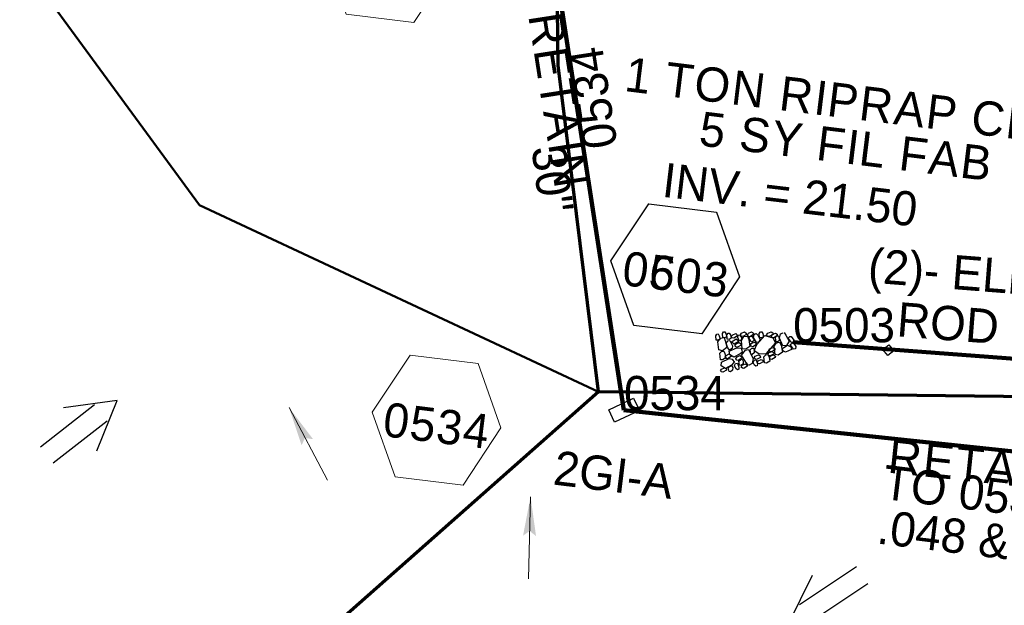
# Model space of a CAD drawing. Extents: x 1160061 to 2574774, y 200346 to 1150371.
# Tile 35 of 123: x 2483324 to 2483468, y 365699 to 365784. Entities that reach past the tile are written whole.
import ezdxf
from ezdxf.enums import TextEntityAlignment as Align

# ---------------------------------------------------------------- set-up
doc = ezdxf.new("R2010")
doc.units = 0
doc.header["$MEASUREMENT"] = 0
doc.linetypes.add('DGN Style 3', pattern=[41.014844, 29.296317, -11.718527])
doc.linetypes.add('DGN Style 7', pattern=[58.592634, 26.366685, -11.718527, 8.788895, -11.718527])
for name, color, linetype, lineweight in [('Exist Drainage Structure Drop Inlet Grate 2 CELL', 1, 'DGN Style 3', 30), ('Exist Plan Preparation Drainage Arrows Symbol CELL', 5, 'Continuous', 30), ('Exist Plan Preparation Watershed Blue', 5, 'Continuous', 30), ('Prop Drainage Structure Box Number Symbol CELL', 9, 'Continuous', 30), ('Prop Drainage Structure Pipe CAP 15in', 9, 'Continuous', 211), ('Prop Drainage Structure Pipe Elbow CELL', 9, 'Continuous', 30), ('Prop Drainage Structure Pipe Elbow Label', 9, 'Continuous', 30), ('Prop Drainage Structure Retain Label', 9, 'Continuous', 30), ('Prop Drainage Structure Tops and Inverts LABEL', 1, 'Continuous', 30), ('Prop Erosion Rip Rap Pad at Outlet CELL', 9, 'Continuous', 30), ('Prop Plan Preparation Grade to Drain Arrows CELL', 7, 'Continuous', 13)]:
    doc.layers.add(name, color=color, linetype=linetype, lineweight=lineweight)
for name, color, linetype, lineweight, plot in [('Scratch_Level_6', 30, 'Continuous', 0, False), ('Scratch_Level_7', 9, 'Continuous', 0, False), ('Scratch_Level_8', 171, 'Continuous', 0, False), ('Scratch_Level_9', 9, 'Continuous', 0, False)]:
    doc.layers.add(name, color=color, linetype=linetype, lineweight=lineweight, plot=plot)
doc.styles.add('Style-font001', font='font001.shx')
doc.styles.add('Style-font041', font='font041.shx')
doc.styles.add('Style-GEOMETRICFUTURA_211_M_L', font='GEOMETRICFUTURA_211_M_L.shx')

# ---------------------------------------------------------------- blocks, each defined once
blk = doc.blocks.new('PROP DRAINAGE STRUCTURE PIPE ELBOW_1')
at = {"layer": 'Prop Drainage Structure Pipe Elbow CELL', "flags": 128}
blk.add_lwpolyline([(-0.787498, 0), (0, 0.787498), (0.787498, 0), (0, -0.787498), (-0.787498, 0)], dxfattribs=at)
at = {"layer": 'Prop Drainage Structure Pipe Elbow CELL', "style": 'Style-font001'}
blk.add_text('ELB', height=0.359999, dxfattribs=at).set_placement((0.008701, 0.03), align=Align.MIDDLE_CENTER)
blk = doc.blocks.new('EXIST PLAN PREPARATION DRAINAGE ARROWS SYMBOL_42')
at = {"layer": 'Exist Plan Preparation Drainage Arrows Symbol CELL'}
for p, q in [((-3.867991, 1.499997), (6.131989, 1.499997)), ((-3.867991, -1.499997), (6.131989, -1.499997))]:
    blk.add_line(p, q, dxfattribs=at)
at = {"layer": 'Exist Plan Preparation Drainage Arrows Symbol CELL', "flags": 128}
blk.add_lwpolyline([(0, 3.965233), (-6.867985, 0), (0, -3.965233)], dxfattribs=at)
blk = doc.blocks.new('EXIST PLAN PREPARATION DRAINAGE ARROWS SYMBOL_44')
at = {"layer": 'Exist Plan Preparation Drainage Arrows Symbol CELL'}
for p, q in [((-3.867991, 1.499997), (6.131989, 1.499997)), ((-3.867991, -1.499997), (6.131989, -1.499997))]:
    blk.add_line(p, q, dxfattribs=at)
at = {"layer": 'Exist Plan Preparation Drainage Arrows Symbol CELL', "flags": 128}
blk.add_lwpolyline([(0, 3.965233), (-6.867985, 0), (0, -3.965233)], dxfattribs=at)
blk = doc.blocks.new('PROP EROSION RIP RAP PAD AT OUTLET_11')
at = {"layer": 'Prop Erosion Rip Rap Pad at Outlet CELL', "flags": 128}
for points in [[(-0.002, -0.300249), (-0.2145, -0.375249), (-0.701999, -0.612749), (-0.901998, -0.325249), (-0.901998, -0.13775), (-0.301999, 0.14975), (-0.002, -0.00025), (-0.002, -0.300249)], [(1.010498, -0.15025), (0.785498, -0.23775), (0.260499, -0.475249), (0.1105, -0.17525), (0.098, 0.01225), (0.660499, 0.262249), (0.997998, 0.14975), (1.010498, -0.15025)], [(-1.626997, -1.062748), (-1.226998, -0.875248), (-0.251999, -0.550249), (0.285499, -1.025248), (0.248, -1.562747), (-0.939498, -1.875246), (-1.514497, -1.587747), (-1.626997, -1.187748)], [(0.697999, -1.762746), (0.510499, -1.462747), (0.272999, -0.875248), (0.610499, -0.450249), (1.010498, -0.437749), (1.222998, -1.337747), (1.035498, -1.637747), (0.697999, -1.762746)], [(-1.739497, -3.625243), (-1.939496, -3.400243), (-2.064496, -2.912744), (-1.876996, -2.687745), (-1.651997, -2.687745), (-1.451997, -3.312743), (-1.551997, -3.512743), (-1.739497, -3.625243)], [(-1.426997, -2.975244), (-1.651997, -2.800244), (-1.776996, -2.312745), (-1.551997, -2.087746), (-1.364497, -2.087746), (-1.139498, -2.675245), (-1.239498, -2.900244), (-1.426997, -2.975244)], [(0.0855, -5.750238), (-0.626999, -5.275239), (-1.676997, -3.887742), (-1.176998, -2.787744), (-0.389499, -2.537745), (0.960498, -4.225242), (0.860498, -5.20024), (0.198, -5.875238)], [(-1.276997, -1.962746), (-1.051998, -1.950246), (-0.601999, -1.937746), (-0.476999, -2.237746), (-0.476999, -2.425245), (-1.076998, -2.437745), (-1.376997, -2.225246), (-1.276997, -1.962746)], [(-0.376999, -1.937746), (0.1105, -1.812746), (1.122998, -1.787746), (1.485497, -2.462745), (1.297997, -2.875244), (0.0605, -2.825244), (-0.351999, -2.412745), (-0.376999, -1.937746)], [(0.547999, -3.700243), (0.322999, -3.525243), (0.2105, -3.037744), (0.410499, -2.800244), (0.597999, -2.837744), (0.810498, -3.400243), (0.735499, -3.587743), (0.547999, -3.700243)], [(-2.326995, -4.250241), (-2.026996, -4.162742), (-1.539497, -4.112742), (-1.426997, -4.450241), (-1.489497, -4.712741), (-2.126996, -4.650241), (-2.351995, -4.437741), (-2.326995, -4.250241)], [(1.085498, -3.950242), (0.860498, -3.725243), (0.785498, -3.250243), (0.960498, -3.012744), (1.185498, -3.012744), (1.385497, -3.650243), (1.272997, -3.837742), (1.085498, -3.950242)], [(1.110498, -3.975242), (1.510497, -3.850242), (2.110496, -3.837742), (2.347995, -4.350241), (2.197996, -4.662741), (1.335497, -4.587741), (1.110498, -4.262741), (1.110498, -3.975242)], [(1.660497, -3.812742), (1.422997, -3.637743), (1.310497, -3.150244), (1.522997, -2.912744), (1.710497, -2.950244), (1.910496, -3.512743), (1.847996, -3.700243), (1.660497, -3.812742)], [(-2.201996, -6.375237), (-2.426995, -6.200238), (-2.551995, -5.712739), (-2.326995, -5.487739), (-2.139496, -5.487739), (-1.901996, -6.075238), (-2.014496, -6.300237), (-2.201996, -6.375237)], [(-2.201996, -5.11274), (-1.914496, -4.88774), (-1.239498, -4.675241), (-0.901998, -4.97524), (-0.901998, -5.275239), (-1.714497, -5.600239), (-2.101996, -5.412739), (-2.201996, -5.11274)], [(-1.051998, -5.962738), (-1.264497, -6.075238), (-1.751996, -6.287737), (-1.951996, -5.962738), (-1.951996, -5.800238), (-1.351997, -5.562739), (-1.164498, -5.662739), (-1.051998, -5.962738)], [(-0.689499, -6.212738), (-0.914498, -6.050238), (-1.001998, -5.550239), (-0.826998, -5.325239), (-0.601999, -5.325239), (-0.389499, -5.912738), (-0.501999, -6.137738), (-0.689499, -6.212738)], [(1.222998, -5.987738), (1.022998, -5.800238), (0.935498, -5.325239), (1.122998, -5.08774), (1.347997, -5.08774), (1.522997, -5.687739), (1.410497, -5.875238), (1.222998, -5.987738)], [(2.497995, -5.962738), (2.310495, -6.150238), (1.897996, -6.275237), (1.597997, -6.087738), (1.585497, -5.762738), (2.185496, -5.675239), (2.485495, -5.775238), (2.497995, -5.962738)], [(1.985496, -5.687739), (1.760496, -5.500239), (1.647997, -5.01274), (1.847996, -4.78774), (2.035496, -4.82524), (2.247996, -5.375239), (2.172996, -5.562739), (1.985496, -5.687739)], [(-2.389495, -7.400235), (-2.614495, -7.225236), (-2.739495, -6.737737), (-2.514495, -6.512737), (-2.326995, -6.512737), (-2.089496, -7.100236), (-2.201996, -7.325235), (-2.389495, -7.400235)], [(-2.039496, -6.400237), (-1.514497, -6.287737), (-0.501999, -6.362737), (-0.1895, -6.962736), (-0.351999, -7.487735), (-1.551997, -7.412735), (-2.089496, -6.925236), (-2.039496, -6.400237)], [(-0.1895, -5.887738), (0.1105, -5.762738), (0.522999, -5.862738), (0.722999, -6.200238), (0.610499, -6.387737), (0.0105, -6.400237), (-0.1895, -6.075238), (-0.1895, -5.887738)], [(2.097996, -7.025236), (1.635497, -7.300235), (0.547999, -7.775234), (-0.102, -7.075236), (-0.1145, -6.587737), (1.297997, -6.137738), (2.010496, -6.412737), (2.222996, -7.012736)], [(2.247996, -8.087734), (2.010496, -7.912734), (1.897996, -7.425235), (2.097996, -7.187736), (2.285495, -7.225236), (2.497995, -7.775234), (2.435495, -7.962734), (2.247996, -8.087734)], [(-2.389495, -8.775232), (-2.589495, -8.512733), (-2.739495, -8.025234), (-2.514495, -7.837734), (-2.339495, -7.837734), (-2.089496, -8.437733), (-2.201996, -8.662733), (-2.389495, -8.775232)], [(-1.501997, -7.700235), (-1.714497, -7.775234), (-2.201996, -7.887734), (-2.426995, -7.675235), (-2.439495, -7.525235), (-1.951996, -7.287735), (-1.651997, -7.400235), (-1.539497, -7.587735)], [(-1.676997, -8.800232), (-1.751996, -8.612733), (-1.964496, -8.125234), (-1.664497, -7.887734), (-1.476997, -7.887734), (-1.239498, -8.525233), (-1.451997, -8.687733), (-1.676997, -8.800232)], [(-0.976998, -8.475233), (-1.214498, -8.262733), (-1.326997, -7.775234), (-1.101998, -7.550235), (-0.914498, -7.575235), (-0.714499, -8.137734), (-0.789498, -8.362733), (-0.976998, -8.475233)], [(0.1355, -7.525235), (0.322999, -7.925234), (0.647999, -8.937732), (0.173, -9.425231), (-0.351999, -9.437731), (-0.639499, -8.250233), (-0.501999, -7.637735), (0.023, -7.562735)], [(0.910498, -8.687733), (0.722999, -8.525233), (0.547999, -7.987734), (0.772998, -7.762734), (0.960498, -7.800234), (1.197998, -8.387733), (1.135498, -8.575233), (0.910498, -8.687733)], [(1.122998, -7.775234), (1.422997, -7.650235), (1.835496, -7.750234), (2.035496, -8.087734), (1.922996, -8.275233), (1.322997, -8.287733), (1.122998, -7.962734), (1.122998, -7.775234)], [(2.560495, -8.700233), (2.297995, -8.925232), (1.860496, -9.012732), (1.585497, -8.837732), (1.572997, -8.537733), (2.172996, -8.450233), (2.472995, -8.512733), (2.560495, -8.700233)], [(-3.264493, -9.562731), (-2.964494, -9.475231), (-2.476995, -9.425231), (-2.364495, -9.76273), (-2.426995, -10.02523), (-3.064494, -9.96273), (-3.289493, -9.75023), (-3.264493, -9.562731)], [(-2.951994, -8.950232), (-2.651995, -8.850232), (-2.164496, -8.800232), (-2.051996, -9.137732), (-2.114496, -9.400231), (-2.751994, -9.337731), (-2.976994, -9.125232), (-2.951994, -8.950232)], [(-2.439495, -9.82523), (-1.926996, -9.737731), (-0.951998, -9.687731), (-0.589499, -10.387729), (-0.801998, -10.875228), (-2.001996, -10.825228), (-2.426995, -10.350229), (-2.439495, -9.82523)], [(-0.501999, -9.337731), (-0.839498, -9.525231), (-1.551997, -9.662731), (-1.851996, -9.362731), (-1.851996, -9.062732), (-1.039498, -8.825232), (-0.664499, -8.925232), (-0.501999, -9.337731)], [(0.410499, -10.16273), (0.1855, -9.97523), (0.048, -9.487731), (0.272999, -9.262731), (0.460499, -9.262731), (0.697999, -9.86273), (0.597999, -10.08773), (0.410499, -10.16273)], [(1.397997, -9.025232), (1.710497, -9.425231), (2.035496, -10.400229), (1.560497, -10.937728), (1.035498, -10.825228), (0.697999, -9.637731), (0.885498, -9.187732), (1.397997, -8.950232)], [(1.772996, -9.437731), (2.072996, -9.325231), (2.485495, -9.425231), (2.672995, -9.76273), (2.560495, -9.95023), (1.960496, -9.96273), (1.772996, -9.625231), (1.772996, -9.437731)], [(-3.101994, -10.562729), (-2.801994, -10.475229), (-2.314495, -10.425229), (-2.201996, -10.762728), (-2.264495, -11.025228), (-2.901994, -10.962728), (-3.126994, -10.750228), (-3.101994, -10.562729)], [(-0.476999, -10.18773), (-0.1145, -10.11273), (0.522999, -10.10023), (0.735499, -10.625229), (0.660499, -10.912728), (-0.276999, -10.825228), (-0.514499, -10.525229), (-0.476999, -10.18773)], [(2.260495, -11.175228), (2.022996, -11.000228), (1.910496, -10.512729), (2.122996, -10.275229), (2.310495, -10.312729), (2.522995, -10.862728), (2.447995, -11.050228), (2.260495, -11.175228)]]:
    blk.add_lwpolyline(points, dxfattribs=at)
blk = doc.blocks.new('PROP TERMINATOR ARROW_236')
at = {"layer": 'Prop Plan Preparation Grade to Drain Arrows CELL', "extrusion": (0, 0, -1)}
blk.add_solid([(5.710468, 0.950265), (0, 0), (4.99999, 0), (5.710468, -0.950265)], dxfattribs=at)
blk = doc.blocks.new('PROP PLAN PREPARATION GRADE TO DRAIN ARROWS_66')
at = {"layer": 'Prop Plan Preparation Grade to Drain Arrows CELL'}
blk.add_line((-7.00001, 0), (4.99999, 0), dxfattribs=at)
blk.add_blockref('PROP TERMINATOR ARROW_236', (4.99999, 0), dxfattribs=at)
blk = doc.blocks.new('PROP TERMINATOR ARROW_238')
at = {"layer": 'Prop Plan Preparation Grade to Drain Arrows CELL', "extrusion": (0, 0, -1)}
blk.add_solid([(5.710468, 0.950265), (0, 0), (4.99999, 0), (5.710468, -0.950265)], dxfattribs=at)
blk = doc.blocks.new('PROP PLAN PREPARATION GRADE TO DRAIN ARROWS_68')
at = {"layer": 'Prop Plan Preparation Grade to Drain Arrows CELL'}
blk.add_line((-7.00001, 0), (4.99999, 0), dxfattribs=at)
blk.add_blockref('PROP TERMINATOR ARROW_238', (4.99999, 0), dxfattribs=at)
blk = doc.blocks.new('PROP DRAINAGE STRUCTURE BOX NUMBER SYMBOL_88')
at = {"layer": 'Scratch_Level_7', "flags": 128}
blk.add_lwpolyline([(-5.000009, 8.944294), (5.000009, 8.944294), (9.47214, 0), (5.000009, -8.944294), (-5.000009, -8.944294), (-9.47214, 0), (-5.000009, 8.944294)], dxfattribs=at)
at = {"layer": 'Scratch_Level_7', "insert": (0.250767, -0.827124), "char_height": 4.99999, "attachment_point": 5, "line_spacing_factor": 0.6, "style": 'Style-GEOMETRICFUTURA_211_M_L'}
blk.add_mtext('\\T1.051;0503', dxfattribs=at)
blk = doc.blocks.new('PROP DRAINAGE STRUCTURE BOX NUMBER SYMBOL_212')
at = {"layer": 'Prop Drainage Structure Box Number Symbol CELL', "flags": 128}
blk.add_lwpolyline([(-5.000009, 8.944294), (5.000009, 8.944294), (9.47214, 0), (5.000009, -8.944294), (-5.000009, -8.944294), (-9.47214, 0), (-5.000009, 8.944294)], dxfattribs=at)
at = {"layer": 'Prop Drainage Structure Box Number Symbol CELL', "insert": (0.250767, -0.827124), "char_height": 4.99999, "attachment_point": 5, "line_spacing_factor": 0.6, "style": 'Style-GEOMETRICFUTURA_211_M_L'}
blk.add_mtext('\\T1.051;0603', dxfattribs=at)
blk = doc.blocks.new('PROP DRAINAGE STRUCTURE BOX NUMBER SYMBOL_280')
at = {"layer": 'Scratch_Level_7', "flags": 128}
blk.add_lwpolyline([(-5.000009, 8.944294), (5.000009, 8.944294), (9.47214, 0), (5.000009, -8.944294), (-5.000009, -8.944294), (-9.47214, 0), (-5.000009, 8.944294)], dxfattribs=at)
at = {"layer": 'Scratch_Level_7', "insert": (0.180312, -0.827124), "char_height": 4.99999, "attachment_point": 5, "line_spacing_factor": 0.6, "style": 'Style-GEOMETRICFUTURA_211_M_L'}
blk.add_mtext('\\T1.051;0531', dxfattribs=at)
blk = doc.blocks.new('PROP DRAINAGE STRUCTURE BOX NUMBER SYMBOL_281')
at = {"layer": 'Scratch_Level_7', "flags": 128}
blk.add_lwpolyline([(-5.000009, 8.944294), (5.000009, 8.944294), (9.47214, 0), (5.000009, -8.944294), (-5.000009, -8.944294), (-9.47214, 0), (-5.000009, 8.944294)], dxfattribs=at)
at = {"layer": 'Scratch_Level_7', "insert": (0.143191, -0.827124), "char_height": 4.99999, "attachment_point": 5, "line_spacing_factor": 0.6, "style": 'Style-GEOMETRICFUTURA_211_M_L'}
blk.add_mtext('\\T1.051;0534', dxfattribs=at)
blk = doc.blocks.new('EXIST DRAINAGE STRUCTURE DROP INLET GRATE 2_3')
at = {"layer": 'Exist Drainage Structure Drop Inlet Grate 2 CELL', "color": 1, "flags": 128}
blk.add_lwpolyline([(-2.014999, 0.999998), (1.984893, 0.999998), (1.984893, -0.999998), (-2.014999, -0.999998), (-2.014999, 0.999998)], dxfattribs=at)

msp = doc.modelspace()

# ---------------------------------------------------------------- linework, layer by layer
at = {"layer": 'Exist Plan Preparation Watershed Blue', "lineweight": 40, "flags": 128}
msp.add_lwpolyline([(2483296.51, 365836.9), (2483280.05, 365803.14), (2483323.6, 365793.79), (2483350.57, 365756.92), (2483408.84, 365729.68), (2483402.97, 365777.31), (2483402.45, 365819.09), (2483396.43, 365819.94), (2483368.92, 365827.65), (2483296.51, 365836.9)], close=True, dxfattribs=at)
at = {"layer": 'Exist Plan Preparation Watershed Blue', "color": 5, "linetype": 'Continuous', "lineweight": 70, "flags": 128}
msp.add_lwpolyline([(2483402.97, 365777.31), (2483402.45, 365819.09), (2483463.1, 365813.37), (2483511.55, 365807.82), (2483541.47, 365803.73), (2483538.25, 365783.87), (2483535.57, 365769.07), (2483532.59, 365753.87), (2483529.76, 365739.35), (2483527.18, 365728.33), (2483408.84, 365729.68), (2483402.97, 365777.31)], close=True, dxfattribs=at)
at = {"layer": 'Exist Plan Preparation Watershed Blue', "lineweight": 40, "flags": 128}
msp.add_lwpolyline([(2483334.23, 365663.78), (2483408.84, 365729.68), (2483350.57, 365756.92), (2483323.6, 365793.79)], dxfattribs=at)
at = {"layer": 'Exist Plan Preparation Watershed Blue', "color": 5, "linetype": 'Continuous', "lineweight": 70, "flags": 128}
msp.add_lwpolyline([(2483563.08, 365727.32), (2483527.18, 365728.33), (2483408.84, 365729.68), (2483334.28, 365663.75), (2483348.9, 365641.77), (2483360.02, 365623.49), (2483371.76, 365603.79), (2483388.33, 365566.32), (2483403.71, 365528.63), (2483406.28, 365522.18), (2483409.47, 365514.27), (2483412.98, 365515.68), (2483420.06, 365498.62), (2483431.02, 365471.36), (2483447.98, 365429.46), (2483469.74, 365376.78), (2483480.69, 365350.92), (2483489.69, 365330.03), (2483505.64, 365294.13)], dxfattribs=at)
at = {"layer": 'Prop Drainage Structure Pipe CAP 15in'}
msp.add_line((2483528.73, 365730.14), (2483437.28, 365736.9), dxfattribs=at)
at = {"layer": 'Scratch_Level_9', "lineweight": 120}
for p, q in [((2483412.57, 365726.99), (2483400.83, 365802.67)), ((2483412.57, 365726.99), (2483400.83, 365802.67)), ((2483658.13, 365700.96), (2483412.57, 365726.99)), ((2483658.13, 365700.96), (2483412.57, 365726.99))]:
    msp.add_line(p, q, dxfattribs=at)

# ---------------------------------------------------------------- block references
at = {"layer": 'Exist Drainage Structure Drop Inlet Grate 2 CELL', "lineweight": 140, "rotation": 205}
msp.add_blockref('EXIST DRAINAGE STRUCTURE DROP INLET GRATE 2_3', (2483412.57, 365726.99), dxfattribs=at)
at = {"layer": 'Exist Plan Preparation Drainage Arrows Symbol CELL'}
for name, p, rotation in [('EXIST PLAN PREPARATION DRAINAGE ARROWS SYMBOL_44', (2483333.12, 365724.19), 217.957849), ('EXIST PLAN PREPARATION DRAINAGE ARROWS SYMBOL_42', (2483442.26, 365699.53), 33.566647)]:
    msp.add_blockref(name, p, dxfattribs=dict(at, rotation=rotation))
at = {"layer": 'Prop Drainage Structure Box Number Symbol CELL', "rotation": 353.002296}
msp.add_blockref('PROP DRAINAGE STRUCTURE BOX NUMBER SYMBOL_212', (2483420.05, 365747.63), dxfattribs=at)
at = {"layer": 'Prop Drainage Structure Pipe Elbow CELL', "color": 1, "linetype": 'DGN Style 7', "lineweight": 70, "rotation": 353.002296}
msp.add_blockref('PROP DRAINAGE STRUCTURE PIPE ELBOW_1', (2483451.18, 365735.77), dxfattribs=at)
at = {"layer": 'Prop Erosion Rip Rap Pad at Outlet CELL', "rotation": 280}
msp.add_blockref('PROP EROSION RIP RAP PAD AT OUTLET_11', (2483437.28, 365736.9), dxfattribs=at)
at = {"layer": 'Prop Plan Preparation Grade to Drain Arrows CELL'}
for name, p, rotation in [('PROP PLAN PREPARATION GRADE TO DRAIN ARROWS_66', (2483365.98, 365722.94), 117.79672), ('PROP PLAN PREPARATION GRADE TO DRAIN ARROWS_68', (2483398.79, 365709.35), 88.505725)]:
    msp.add_blockref(name, p, dxfattribs=dict(at, rotation=rotation))
at = {"layer": 'Scratch_Level_7', "rotation": 353.002296}
for name, p in [('PROP DRAINAGE STRUCTURE BOX NUMBER SYMBOL_280', (2483378.02, 365793.06)), ('PROP DRAINAGE STRUCTURE BOX NUMBER SYMBOL_88', (2483420.05, 365747.63)), ('PROP DRAINAGE STRUCTURE BOX NUMBER SYMBOL_281', (2483385.2, 365725.55))]:
    msp.add_blockref(name, p, dxfattribs=at)

# ---------------------------------------------------------------- texts
at = {"layer": 'Prop Drainage Structure Pipe Elbow Label', "insert": (2483473.35, 365742.38), "char_height": 5, "attachment_point": 5, "rotation": 355.5099, "line_spacing_factor": 0.9, "style": 'Style-GEOMETRICFUTURA_211_M_L'}
msp.add_mtext('\\pt90;(2)- ELBOWS W/\\PROD & LUGS', dxfattribs=at)
at = {"layer": 'Prop Drainage Structure Retain Label', "char_height": 5, "attachment_point": 2, "line_spacing_factor": 0.6, "style": 'Style-GEOMETRICFUTURA_211_M_L'}
for insert, rotation in [((2483405.5, 365772.54), 278.8219), ((2483464.42, 365721.49), 353.9487)]:
    msp.add_mtext('\\T1.060;RETAIN', dxfattribs=dict(at, insert=insert, rotation=rotation))
at = {"layer": 'Prop Drainage Structure Tops and Inverts LABEL', "insert": (2483418.58, 365763.14), "char_height": 5, "attachment_point": 1, "rotation": 353.2393, "line_spacing_factor": 0.6, "style": 'Style-GEOMETRICFUTURA_211_M_L'}
msp.add_mtext('INV. = 21.50', dxfattribs=at)
at = {"layer": 'Prop Erosion Rip Rap Pad at Outlet CELL', "insert": (2483445.47, 365768.74), "char_height": 5, "attachment_point": 5, "rotation": 353.0023, "line_spacing_factor": 0.786545, "style": 'Style-GEOMETRICFUTURA_211_M_L'}
msp.add_mtext('\\T1.055;1 TON RIPRAP CL B\\P5 SY FIL FAB', dxfattribs=at)
at = {"layer": 'Scratch_Level_6', "insert": (2483450.78, 365719.02), "char_height": 5, "attachment_point": 1, "rotation": 353.0023, "line_spacing_factor": 0.786545, "style": 'Style-GEOMETRICFUTURA_211_M_L'}
msp.add_mtext('TO 0532\\P.048 & .048\\P', dxfattribs=at)
at = {"layer": 'Scratch_Level_7', "lineweight": 211, "style": 'Style-GEOMETRICFUTURA_211_M_L'}
msp.add_text('30" ', height=5, rotation=277.2923, dxfattribs=at).set_placement((2483402.27, 365759.84), align=Align.MIDDLE_CENTER)
at = {"layer": 'Scratch_Level_7', "style": 'Style-GEOMETRICFUTURA_211_M_L'}
msp.add_text('2GI-A', height=5, rotation=353.0023, dxfattribs=at).set_placement((2483411.05, 365717.57), align=Align.MIDDLE_CENTER)
at = {"layer": 'Scratch_Level_8', "linetype": 'Continuous', "lineweight": 30, "style": 'Style-font041'}
msp.add_text('0534', height=5, rotation=98.8219, dxfattribs=at).set_placement((2483406.7, 365764.83), align=Align.TOP_LEFT)
at = {"layer": 'Scratch_Level_8', "linetype": 'Continuous', "style": 'Style-font041'}
for s, p in [('0503', (2483437.28, 365741.9)), ('0534', (2483412.57, 365731.99))]:
    msp.add_text(s, height=5, dxfattribs=at).set_placement(p, align=Align.TOP_LEFT)

doc.saveas('drawing.dxf')
